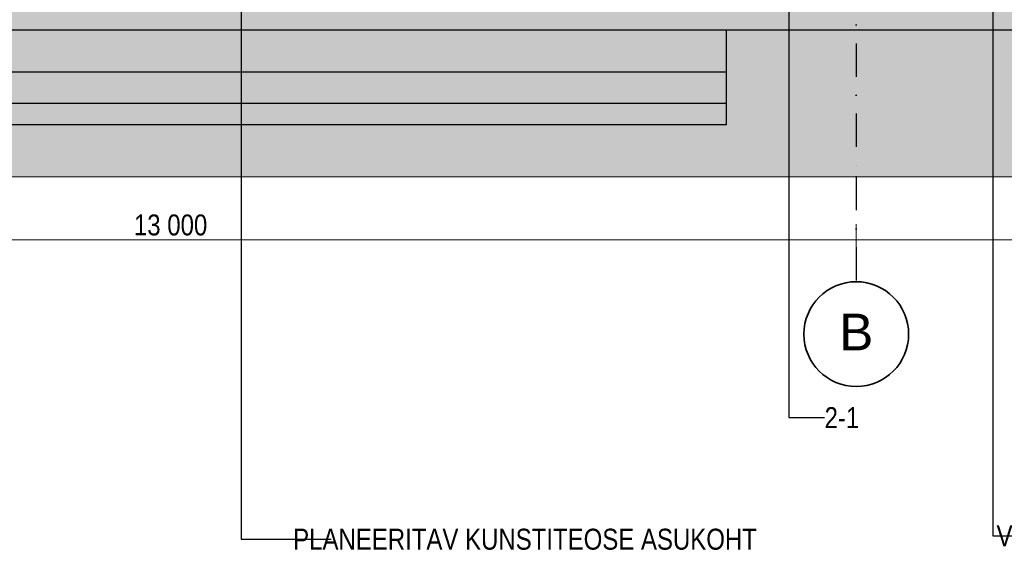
# Model space of a CAD drawing. Header units: millimetres. Extents: x -3848 to 115359, y -22918 to 12821.
# Tile 5 of 51: x 5009 to 14414, y -6563 to -1500. Entities that reach past the tile are written whole.
import ezdxf
from ezdxf.enums import TextEntityAlignment as Align

# ---------------------------------------------------------------- set-up
doc = ezdxf.new("R2010")
doc.units = ezdxf.units.MM
doc.header["$MEASUREMENT"] = 0
doc.linetypes.add('Dot & Dashed', pattern=[670.277762, 317.5, -176.388889, 0, -176.388874])
for name, color, linetype, lineweight in [('_2D maapind_Pen_No__101', 252, 'Continuous', 13), ('_2D tähised_Pen_No__1', 7, 'Continuous', 13), ('New_010_Teljed_Pen_No__1', 7, 'Continuous', 13), ('New_010_Teljed_Pen_No__7', 7, 'Continuous', 35), ('New_1235_Vahelaed_Pen_No__41', 7, 'Continuous', 25), ('New_1241_Välisseinad_Pen_No__41', 7, 'Continuous', 25), ('New__2D mõõdud_Pen_No__101', 252, 'Continuous', 13), ('New__2D tekstid_Pen_No__1', 7, 'Continuous', 13)]:
    doc.layers.add(name, color=color, linetype=linetype, lineweight=lineweight)
for name, color, linetype, lineweight, true_color in [('_2D maapind_Pen_No__102', 7, 'Continuous', 13, 0xcccccc), ('New_010_Teljed_Pen_No__48', 7, 'Continuous', 25, 0xa80f02), ('New__2D tekstid_Pen_No__81', 7, 'Continuous', 20, 0x6a6a6a)]:
    doc.layers.add(name, color=color, linetype=linetype, lineweight=lineweight, true_color=true_color)
for name, color, linetype in [('New_010_Teljed', 7, 'Continuous'), ('New_1235_Vahelaed', 7, 'Continuous'), ('New_1241_Välisseinad', 7, 'Continuous'), ('New__2D mõõdud', 7, 'Continuous')]:
    doc.layers.add(name, color=color, linetype=linetype)
doc.styles.add('GENERATED_STYLE_1', font='arial.ttf')
doc.styles.add('GENERATED_STYLE_2', font='txt')
doc.dimstyles.new('GENERATED_STYLE__1', dxfattribs={"dimtxt": 200, "dimasz": 152, "dimexe": 0.18, "dimexo": 0.0625, "dimgap": 0.09, "dimtad": 1, "dimtih": 1, "dimtoh": 1, "dimdec": 0, "dimzin": 0, "dimdsep": 46, "dimtxsty": 'GENERATED_STYLE_2', "dimblk": 'ARROWHEAD_0', "dimblk1": 'ARROWHEAD_0', "dimblk2": 'ARROWHEAD_0', "dimcen": 0.09, "dimclrd": 252, "dimclre": 252, "dimclrt": 252, "dimadec": 1, "dimazin": 0, "dimtfac": 1, "dimtdec": 4, "dimtmove": 0, "dimatfit": 3, "dimfxl": 0, "dimtolj": 1, "dimtzin": 0, "dimarcsym": 0})
doc.dimstyles.new('GENERATED_STYLE__2', dxfattribs={"dimtxt": 0.18, "dimasz": 152, "dimexe": 0.18, "dimexo": 0.0625, "dimgap": 0.09, "dimtad": 0, "dimtih": 1, "dimtoh": 1, "dimdec": 4, "dimzin": 0, "dimdsep": 46, "dimcen": 0.09, "dimadec": 0, "dimazin": 0, "dimtfac": 1, "dimtdec": 4, "dimtmove": 0, "dimatfit": 3, "dimldrblk": 'ARROWHEAD_0', "dimfxl": 0, "dimtolj": 1, "dimtzin": 0, "dimarcsym": 0})
doc.dimstyles.new('GENERATED_STYLE__3', dxfattribs={"dimtxt": 0.18, "dimasz": 182.4, "dimexe": 0.18, "dimexo": 0.0625, "dimgap": 0.09, "dimtad": 0, "dimtih": 1, "dimtoh": 1, "dimdec": 4, "dimzin": 0, "dimdsep": 46, "dimcen": 0.09, "dimadec": 0, "dimazin": 0, "dimtfac": 1, "dimtdec": 4, "dimtmove": 0, "dimatfit": 3, "dimldrblk": 'ARROWHEAD_1', "dimfxl": 0, "dimtolj": 1, "dimtzin": 0, "dimarcsym": 0})

# ---------------------------------------------------------------- blocks, each defined once
blk = doc.blocks.new('Section Element_11_1')
at = {"layer": 'New_1241_Välisseinad_Pen_No__41', "color": 7, "linetype": 'Continuous', "lineweight": 25}
blk.add_line((15962.8, -1600), (-380, -1600), dxfattribs=at)
blk = doc.blocks.new('Section Element_60_1')
at = {"layer": 'New_1241_Välisseinad_Pen_No__41', "color": 7, "linetype": 'Continuous', "lineweight": 25}
blk.add_line((11760.3, -1799.5), (11760.3, -1600), dxfattribs=at)
blk = doc.blocks.new('Section Element_61_1')
at = {"layer": 'New_1235_Vahelaed_Pen_No__41', "color": 7, "linetype": 'Continuous', "lineweight": 25}
for p, q in [((11760.3, -1999.5), (11760.3, -1799.5)), ((11760.3, -1999.5), (1010.3, -1999.5)), ((11760.3, -2299.5), (11760.3, -1999.5)), ((11760.3, -2299.5), (1010.3, -2299.5)), ((11760.3, -2499.5), (11760.3, -2299.5)), ((1010.3, -2499.5), (11760.3, -2499.5))]:
    blk.add_line(p, q, dxfattribs=at)
blk = doc.blocks.new('Standard grid marker[2]_1', base_point=(13000, 10000))
at = {"layer": 'New_010_Teljed_Pen_No__48', "color": 14, "linetype": 'Dot & Dashed', "lineweight": 25, "true_color": 0xa80f02}
for p, q in [((13000, 9000), (13000, -3000)), ((13000, -3000), (13000, -4000))]:
    blk.add_line(p, q, dxfattribs=at)
blk.add_point((13000, -3000), dxfattribs=at)
blk.add_point((13000, -3000), dxfattribs=at)
at = {"layer": 'New_010_Teljed_Pen_No__7', "color": 7, "linetype": 'Continuous', "lineweight": 35}
blk.add_circle((13000, -4500), 500, dxfattribs=at)
at = {"layer": 'New_010_Teljed_Pen_No__1', "color": 7, "lineweight": 13, "style": 'GENERATED_STYLE_1'}
for tag, p in [('AC_MarkerText_1_0', (13000, 10520)), ('AC_MarkerText_1_1', (13000, -4480))]:
    blk.add_attdef(tag, text='', height=350, rotation=360, dxfattribs=at).set_placement(p, align=Align.MIDDLE_CENTER)
blk = doc.blocks.new('*D766')
at = {"layer": 'New__2D mõõdud_Pen_No__101', "color": 252, "linetype": 'Continuous', "lineweight": 13}
for p, q in [((0, -3751.3), (0, -3451.3)), ((13000, -3751.3), (13000, -3451.3)), ((-80, -3601.3), (0, -3601.3)), ((0, -3601.3), (13000, -3601.3))]:
    blk.add_line(p, q, dxfattribs=at)
at = {"layer": 'New__2D mõõdud_Pen_No__101', "color": 252, "lineweight": 13, "insert": (6100, -3561.3), "char_height": 200, "attachment_point": 7, "style": 'GENERATED_STYLE_2'}
blk.add_mtext('\\A1;{\\pql;\\fSwis721 Cn BT|b0|i0|c0|p34;13\xa0000}', dxfattribs=at)
blk = doc.blocks.new('ARROWHEAD_0')
at = {"color": 0, "linetype": 'Continuous', "lineweight": 0}
for p, q in [((0, 0), (-1, 0)), ((0, -0.5), (0, 0.5))]:
    blk.add_line(p, q, dxfattribs=at)
blk = doc.blocks.new('*D768')
at = {"layer": 'New__2D mõõdud_Pen_No__101', "color": 252, "linetype": 'Continuous', "lineweight": 13}
for p, q in [((13000, -3751.3), (13000, -3451.3)), ((21000, -3751.3), (21000, -3451.3)), ((13000, -3601.3), (21000, -3601.3))]:
    blk.add_line(p, q, dxfattribs=at)
at = {"layer": 'New__2D mõõdud_Pen_No__101', "color": 252, "lineweight": 13, "insert": (16666.7, -3561.3), "char_height": 200, "attachment_point": 7, "style": 'GENERATED_STYLE_2'}
blk.add_mtext('\\A1;{\\pql;\\fSwis721 Cn BT|b0|i0|c0|p34;8\xa0000}', dxfattribs=at)
blk = doc.blocks.new('ARROWHEAD_1')
at = {"color": 0, "linetype": 'Continuous', "lineweight": 0}
blk.add_line((0, 0), (-1, 0), dxfattribs=at)
blk.add_circle((0, 0), 0.25, dxfattribs=at)

msp = doc.modelspace()

# ---------------------------------------------------------------- hatches: boundary and pattern name
at = {"layer": '_2D maapind_Pen_No__102', "linetype": 'Continuous', "lineweight": 13, "true_color": 0xcccccc}
h = msp.add_hatch(dxfattribs=at)
h.set_pattern_fill('Earth_0001', color=254, style=0, pattern_type=2)
h.set_pattern_definition([(45, (0, 0), (-275.7716, 275.7716), []), (45, (-91.9, 91.9), (-551.543, 551.543), []), (45, (-183.85, 183.85), (-551.543, 551.543), []), (135, (-275.77, 275.77), (91.92388, 91.92388), [390, -390])])
h.paths.add_polyline_path([(-3847.6, 0), (42256.2, 0), (42256.2, -3000), (-3847.6, -3000)])

# ---------------------------------------------------------------- linework, layer by layer
at = {"layer": '_2D maapind_Pen_No__101', "color": 252, "linetype": 'Continuous', "lineweight": 13, "flags": 128}
msp.add_lwpolyline([(-3847.6, 0), (42256.2, 0), (42256.2, -3000), (-3847.6, -3000)], close=True, dxfattribs=at)

# ---------------------------------------------------------------- block references
at = {"layer": 'New_010_Teljed', "color": 8, "linetype": 'Continuous', "lineweight": 15}
ref = msp.add_blockref('Standard grid marker[2]_1', (13000, 10000), dxfattribs=at)
ref.add_attrib('AC_MarkerText_1_1', 'B', dxfattribs={"layer": 'New_010_Teljed_Pen_No__1', "color": 7, "lineweight": 13, "height": 350, "rotation": 360, "style": 'GENERATED_STYLE_1'}).set_placement((13000, -4480), align=Align.MIDDLE_CENTER)
at = {"layer": 'New_1235_Vahelaed', "lineweight": 0}
msp.add_blockref('Section Element_61_1', (0, 0), dxfattribs=at)
at = {"layer": 'New_1241_Välisseinad', "lineweight": 0}
for name in ['Section Element_11_1', 'Section Element_60_1']:
    msp.add_blockref(name, (0, 0), dxfattribs=at)

# ---------------------------------------------------------------- texts
at = {"layer": '_2D tähised_Pen_No__1', "color": 7, "linetype": 'Continuous', "lineweight": 13, "insert": (12697.2, -5297), "char_height": 200, "attachment_point": 4, "style": 'GENERATED_STYLE_2'}
msp.add_mtext('\\A1;{\\pql;\\fSwis721 Cn BT|b0|i0|c0|p34;2-1}', dxfattribs=at)
at = {"layer": 'New__2D tekstid_Pen_No__81', "color": 251, "linetype": 'Continuous', "lineweight": 20, "true_color": 0x6a6a6a, "char_height": 200, "attachment_point": 6, "style": 'GENERATED_STYLE_2'}
for s, insert in [('\\A1;{\\pqr;\\fSwis721 Cn BT|b0|i0|c0|p34;PLANEERITAV KUNSTITEOSE ASUKOHT}', (12050.6, -6458.2)), ('\\A1;{\\pqr;\\fSwis721 Cn BT|b0|i0|c0|p34;VIDEOTELEFONI MONITOR}', (17318.4, -6426.4))]:
    msp.add_mtext(s, dxfattribs=dict(at, insert=insert))

# ---------------------------------------------------------------- dimensions: what is measured, and where the dimension line sits
at = {"layer": 'New__2D mõõdud', "color": 252, "linetype": 'Continuous', "lineweight": 13}
for base, p1, p2, picture, middle in [((13000, -3601.3), (0, -3601.3), (13000, -3601.3), '*D766', (6519.8, -3461.3)), ((21000, -3601.3), (13000, -3601.3), (21000, -3601.3), '*D768', (17010.2, -3461.3))]:
    dim = msp.add_linear_dim(base=base, p1=p1, p2=p2, dimstyle='GENERATED_STYLE__1', dxfattribs=at)
    dim.commit()
    dim.dimension.update_dxf_attribs({"geometry": picture, "text_midpoint": middle, "dimtype": 160})

# ---------------------------------------------------------------- leaders
at = {"layer": '_2D tähised_Pen_No__1', "color": 7, "linetype": 'Continuous', "lineweight": 13, "annotation_type": 0, "has_hookline": 1, "hookline_direction": 0, "text_width": 291.4}
msp.add_leader([(12354.5, 1717.4), (12354.5, -5297), (12697.1, -5297)], dimstyle='GENERATED_STYLE__3', dxfattribs=at)
at = {"layer": 'New__2D tekstid_Pen_No__1', "color": 7, "linetype": 'Continuous', "lineweight": 13, "annotation_type": 0, "has_hookline": 1, "hookline_direction": 0}
for points, text_width in [([(7125.1, 1441.7), (7125.1, -6458.2), (7984.5, -6458.2)], 4066), ([(14303, 1195.5), (14303, -6426.4), (14619, -6426.4)], 2699.4)]:
    msp.add_leader(points, dimstyle='GENERATED_STYLE__2', dxfattribs=dict(at, text_width=text_width))

doc.saveas('drawing.dxf')
